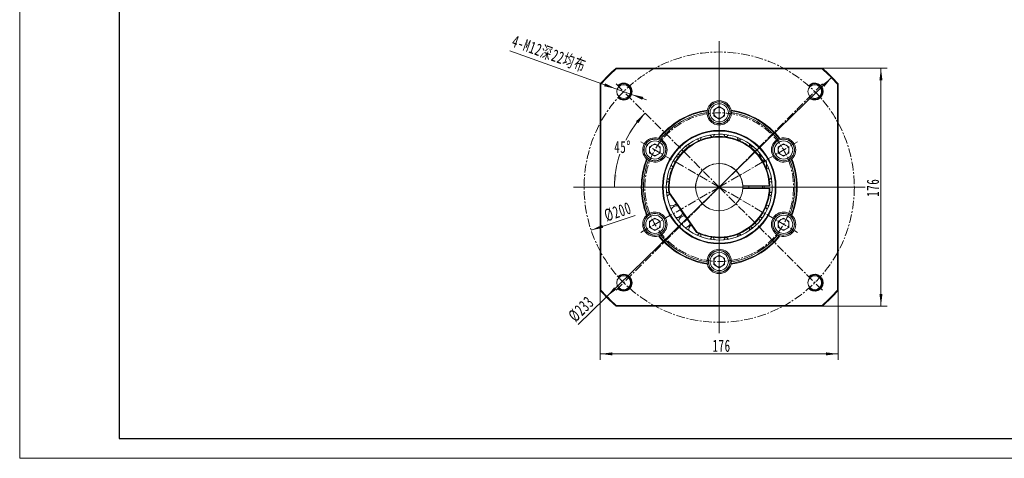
# Model space of a CAD drawing. Header units: millimetres. Extents: x 2713 to 3949, y -370 to 566.
# Tile 1 of 9: x 2713 to 3442, y -370 to -45. Entities that reach past the tile are written whole.
import ezdxf

# ---------------------------------------------------------------- set-up
doc = ezdxf.new("R2010")
doc.units = ezdxf.units.MM
doc.linetypes.add('CENTER', pattern=[10.16, 6.35, -1.27, 1.27, -1.27])
doc.linetypes.add('点画线', pattern=[18, 12, -2, 2, -2])
doc.layers.get('0').update_dxf_attribs({"lineweight": 35})
for name, color, linetype, lineweight in [('3中心线层', 1, 'CENTER', 18), ('中心线层', 1, '点画线', 18), ('图框_外框线', 7, 'Continuous', 18), ('尺寸线层', 3, 'Continuous', 18)]:
    doc.layers.add(name, color=color, linetype=linetype, lineweight=lineweight)
doc.styles.add('标准', font='txt', dxfattribs={"width": 0.667})
doc.dimstyles.new('a4-1-3', dxfattribs={"dimtxt": 9, "dimasz": 9, "dimexe": 4.5, "dimexo": 0, "dimgap": 1.5, "dimtad": 1, "dimdec": 3, "dimdsep": 46, "dimtxsty": '标准', "dimblk": '_CAXARROW', "dimcen": 0, "dimdle": 12, "dimazin": 2, "dimtfac": 0.707107, "dimtdec": 3, "dimtix": 1, "dimtmove": 2, "dimatfit": 3, "dimfxl": 0, "dimfrac": 2, "dimtolj": 1, "dimtzin": 0, "dimarcsym": 0})

# ---------------------------------------------------------------- blocks, each defined once
blk = doc.blocks.new('*X39')
at = {"layer": '尺寸线层', "linetype": 'Continuous'}
for points in [[(3143.16, -292.69), (3152.16, -291.57), (3152.16, -293.82)], [(3319.16, -292.69), (3310.16, -291.57), (3310.16, -293.82)]]:
    blk.add_hatch(color=0, dxfattribs=at).paths.add_polyline_path(points, flags=0)
at = {"layer": '尺寸线层', "color": 0, "linetype": 'Continuous'}
for p, q in [((3143.16, -245.64), (3143.16, -297.19)), ((3319.16, -245.64), (3319.16, -297.19)), ((3143.16, -292.69), (3319.16, -292.69))]:
    blk.add_line(p, q, dxfattribs=at)
at = {"layer": '尺寸线层', "color": 0, "insert": (3232.9, -286.74), "char_height": 9, "width": 23.402, "attachment_point": 5, "line_spacing_factor": 1.15057, "style": '标准'}
blk.add_mtext('\\T1.1;176', dxfattribs=at)
blk = doc.blocks.new('_CAXARROW')
blk.add_hatch(color=0).paths.add_polyline_path([(0, 0), (-1, 0.125), (-1, -0.125)], flags=0)
blk = doc.blocks.new('*X40')
at = {"layer": '尺寸线层', "linetype": 'Continuous'}
for points in [[(3350.85, -81.29), (3349.72, -90.29), (3351.97, -90.29)], [(3350.85, -257.29), (3349.72, -248.29), (3351.97, -248.29)]]:
    blk.add_hatch(color=0, dxfattribs=at).paths.add_polyline_path(points, flags=0)
at = {"layer": '尺寸线层', "color": 0, "linetype": 'Continuous'}
for p, q in [((3307.5, -81.29), (3355.35, -81.29)), ((3350.85, -257.29), (3350.85, -81.29)), ((3307.5, -257.29), (3355.35, -257.29))]:
    blk.add_line(p, q, dxfattribs=at)
at = {"layer": '尺寸线层', "color": 0, "insert": (3344.9, -169.76), "char_height": 9, "width": 23.402, "attachment_point": 5, "rotation": 90, "line_spacing_factor": 1.15057, "style": '标准'}
blk.add_mtext('\\T1.1;176', dxfattribs=at)
blk = doc.blocks.new('*X41')
at = {"layer": '尺寸线层', "linetype": 'Continuous'}
for points in [[(3314.62, -88.02), (3307.39, -93.49), (3308.96, -95.1)], [(3147.7, -250.57), (3153.36, -243.49), (3154.93, -245.1)]]:
    blk.add_hatch(color=0, dxfattribs=at).paths.add_polyline_path(points, flags=0)
at = {"layer": '尺寸线层', "color": 0, "linetype": 'Continuous'}
blk.add_line((3126.65, -271.07), (3314.62, -88.02), dxfattribs=at)
at = {"layer": '尺寸线层', "color": 0, "insert": (3129.03, -259.5), "char_height": 9, "width": 39.0941, "attachment_point": 5, "rotation": 44.23978, "line_spacing_factor": 1.15057, "style": '标准'}
blk.add_mtext('\\T1.1;%%C233', dxfattribs=at)
blk = doc.blocks.new('*X42')
at = {"layer": '尺寸线层', "linetype": 'Continuous'}
for points in [[(3154.8, -96.57), (3146.7, -92.49), (3145.94, -94.61)], [(3166.1, -100.6), (3174.96, -102.56), (3174.2, -104.68)]]:
    blk.add_hatch(color=0, dxfattribs=at).paths.add_polyline_path(points, flags=0)
at = {"layer": '尺寸线层', "color": 0, "linetype": 'Continuous'}
blk.add_line((3076.13, -68.54), (3177.41, -104.63), dxfattribs=at)
at = {"layer": '尺寸线层', "color": 0, "insert": (3105.2, -70.87), "char_height": 9, "width": 112.6747, "attachment_point": 5, "rotation": 340.38871, "line_spacing_factor": 1.15057, "style": '标准'}
blk.add_mtext('\\T1.1;4-M12深22均布', dxfattribs=at)
blk = doc.blocks.new('*X43')
at = {"layer": '尺寸线层', "linetype": 'Continuous'}
blk.add_hatch(color=0, dxfattribs=at).paths.add_polyline_path([(3136.38, -201.17), (3144.55, -197.24), (3145.27, -199.37)], flags=0)
at = {"layer": '尺寸线层', "color": 0, "linetype": 'Continuous'}
blk.add_line((3136.38, -201.17), (3168.96, -190.21), dxfattribs=at)
at = {"layer": '尺寸线层', "color": 0, "insert": (3156.11, -187.54), "char_height": 9, "width": 39.2888, "attachment_point": 5, "rotation": 18.58825, "style": '标准'}
blk.add_mtext('\\T1.1;%%C200', dxfattribs=at)
blk = doc.blocks.new('*X44')
at = {"layer": '尺寸线层', "linetype": 'Continuous'}
for points in [[(3176.39, -114.52), (3171.25, -121.99), (3169.52, -120.54)], [(3153.7, -169.29), (3155.34, -160.38), (3153.1, -160.18)]]:
    blk.add_hatch(color=0, dxfattribs=at).paths.add_polyline_path(points, flags=0)
at = {"layer": '尺寸线层', "color": 0, "linetype": 'Continuous'}
for start, end in [(135, 153.26723), (161.60676, 180)]:
    blk.add_arc((3231.16, -169.29), 77.46, start, end, dxfattribs=at)
at = {"layer": '尺寸线层', "color": 0, "insert": (3159.59, -139.65), "char_height": 9, "width": 22.8179, "attachment_point": 5, "line_spacing_factor": 1.15057, "style": '标准'}
blk.add_mtext('\\T1.1;45%%D', dxfattribs=at)

msp = doc.modelspace()

# ---------------------------------------------------------------- linework, layer by layer
at = {"color": 7, "linetype": 'Continuous', "lineweight": 15}
for p, q in [((3154.817, -81.2947), (3307.5029, -81.2947)), ((3307.3161, -81.7947), (3155.0039, -81.7947)), ((3143.16, -245.6376), (3143.16, -92.9517)), ((3143.66, -93.1386), (3143.66, -245.4508)), ((3318.66, -245.4508), (3318.66, -93.1386)), ((3319.16, -92.9517), (3319.16, -245.6376)), ((3227.16, -111.9853), (3231.16, -109.6759)), ((3227.16, -116.6041), (3227.16, -111.9853)), ((3231.16, -109.6759), (3235.16, -111.9853)), ((3235.16, -111.9853), (3235.16, -116.6041)), ((3239.0258, -116.0068), (3238.9749, -116.0055)), ((3239.2071, -114.51), (3239.1571, -114.5087)), ((3231.16, -118.9135), (3227.16, -116.6041)), ((3235.16, -116.6041), (3231.16, -118.9135)), ((3179.5286, -139.4853), (3183.5286, -137.1759)), ((3183.5286, -137.1759), (3187.5286, -139.4853)), ((3187.7386, -134.9333), (3187.7125, -134.9759)), ((3188.9442, -135.8387), (3188.9176, -135.8821)), ((3236.8422, -131.9451), (3235.3591, -131.8168)), ((3236.5341, -132.1818), (3236.4184, -131.9024)), ((3246.7008, -134.371), (3244.8792, -133.7044)), ((3244.9153, -134.4085), (3244.9172, -134.2799)), ((3274.7914, -139.4853), (3278.7914, -137.1759)), ((3278.7914, -137.1759), (3282.7914, -139.4853)), ((3179.5286, -144.1041), (3179.5286, -139.4853)), ((3183.5286, -146.4135), (3179.5286, -144.1041)), ((3187.5286, -144.1041), (3183.5286, -146.4135)), ((3187.5286, -139.4853), (3187.5286, -144.1041)), ((3274.7914, -144.1041), (3274.7914, -139.4853)), ((3278.7914, -146.4135), (3274.7914, -144.1041)), ((3282.7914, -144.1041), (3278.7914, -146.4135)), ((3282.7914, -139.4853), (3282.7914, -144.1041)), ((3262.8814, -149.2947), (3264.91, -149.2947)), ((3266.16, -150.5447), (3263.6359, -150.5447)), ((3266.16, -150.5447), (3266.16, -155.8318)), ((3281.2415, -149.4627), (3281.2172, -149.418)), ((3282.6284, -148.8714), (3282.6046, -148.8274)), ((3214.3442, -202.813), (3193.9117, -173.6324)), ((3194.394, -173.4494), (3214.6811, -202.4224)), ((3249.1322, -168.2947), (3268.1465, -168.2947)), ((3249.1322, -170.2947), (3268.1465, -170.2947)), ((3253.16, -168.2947), (3253.16, -170.2947)), ((3263.16, -168.2947), (3263.16, -170.2947)), ((3181.0784, -189.1266), (3181.1027, -189.1713)), ((3197.6705, -182.7773), (3197.933, -183.4474)), ((3263.1301, -188.8947), (3263.16, -188.8947)), ((3263.16, -188.8459), (3263.16, -188.8947)), ((3266.8586, -182.9981), (3267.7252, -183.3307)), ((3267.0606, -182.9612), (3267.1649, -183.1157)), ((3179.5286, -194.4853), (3183.5286, -192.1759)), ((3179.5286, -199.1041), (3179.5286, -194.4853)), ((3179.6915, -189.718), (3179.7153, -189.7619)), ((3183.5286, -192.1759), (3187.5286, -194.4853)), ((3187.5286, -194.4853), (3187.5286, -199.1041)), ((3202.1112, -191.1133), (3202.5502, -191.7215)), ((3205.176, -190.5664), (3205.3359, -190.3714)), ((3274.7914, -194.4853), (3278.7914, -192.1759)), ((3274.7914, -199.1041), (3274.7914, -194.4853)), ((3278.7914, -192.1759), (3282.7914, -194.4853)), ((3282.7914, -194.4853), (3282.7914, -199.1041)), ((3183.5286, -201.4135), (3179.5286, -199.1041)), ((3187.5286, -199.1041), (3183.5286, -201.4135)), ((3208.5249, -198.1141), (3209.1662, -198.6452)), ((3273.3757, -202.7506), (3273.4023, -202.7072)), ((3274.5813, -203.656), (3274.6075, -203.6134)), ((3278.7914, -201.4135), (3274.7914, -199.1041)), ((3282.7914, -199.1041), (3278.7914, -201.4135)), ((3226.7396, -206.5332), (3226.9044, -206.56)), ((3235.3017, -206.9542), (3236.9524, -206.8103)), ((3244.9172, -204.3095), (3244.9153, -204.1808)), ((3223.1128, -224.0793), (3223.1628, -224.0807)), ((3223.2942, -222.5825), (3223.345, -222.5839)), ((3227.16, -221.9853), (3231.16, -219.6759)), ((3227.16, -226.6041), (3227.16, -221.9853)), ((3231.16, -219.6759), (3235.16, -221.9853)), ((3235.16, -221.9853), (3235.16, -226.6041)), ((3231.16, -228.9135), (3227.16, -226.6041)), ((3235.16, -226.6041), (3231.16, -228.9135)), ((3307.5029, -257.2947), (3154.817, -257.2947)), ((3155.0039, -256.7947), (3307.3161, -256.7947))]:
    msp.add_line(p, q, dxfattribs=at)
at = {"color": 7, "linetype": 'Continuous', "lineweight": 0}
msp.add_line((3291.16, -256.8196), (3231.16, -256.8196), dxfattribs=at)
at = {"color": 7, "linetype": 'Continuous', "lineweight": 15}
for points in [[(3253.4758, -139.1574), (3253.5198, -138.9997), (3253.66, -137.9012)], [(3253.66, -137.9012), (3253.6275, -137.3694), (3253.6027, -137.1956)], [(3255.6718, -139.4331), (3255.605, -139.3823), (3253.6588, -138.0016)], [(3207.8253, -139.9392), (3206.8306, -139.4857), (3205.9632, -139.3088)], [(3201.0227, -146.9789), (3199.9557, -146.7988), (3199.0609, -146.852)], [(3266.16, -153.6462), (3266.3704, -153.3077), (3266.6455, -152.7174)], [(3196.2738, -155.5394), (3195.2016, -155.6404), (3194.346, -155.9245)], [(3267.9739, -155.9245), (3267.1962, -155.6584), (3266.16, -155.5375)], [(3264.4783, -168.2947), (3264.4933, -169.2947), (3264.4783, -170.2947)], [(3253.66, -200.6881), (3253.5196, -199.5887), (3253.4758, -199.4319)], [(3253.6027, -201.3938), (3253.6276, -201.2193), (3253.66, -200.6881)], [(3253.6593, -200.7654), (3255.0086, -199.8279), (3255.8481, -199.1991)], [(3244.8501, -205.0726), (3246.6143, -204.4304), (3246.8632, -204.3317)]]:
    msp.add_lwpolyline(points, dxfattribs=at)
for centre, radius in [((3160.4493, -98.584), 5.1), ((3301.8706, -98.584), 5.1), ((3231.16, -114.2947), 8), ((3231.16, -114.2947), 6.75), ((3231.16, -169.2947), 42), ((3231.16, -169.2947), 41.5), ((3183.5286, -141.7947), 8), ((3183.5286, -141.7947), 6.75), ((3278.7914, -141.7947), 8), ((3278.7914, -141.7947), 6.75), ((3183.5286, -196.7947), 8), ((3278.7914, -196.7947), 8), ((3183.5286, -196.7947), 6.75), ((3278.7914, -196.7947), 6.75), ((3231.16, -224.2947), 8), ((3231.16, -224.2947), 6.75), ((3160.4493, -240.0053), 5.1), ((3301.8706, -240.0053), 5.1)]:
    msp.add_circle(centre, radius, dxfattribs=at)
for centre, radius, start, end in [((3231.16, -169.2947), 116.5, 130.942744, 139.057256), ((3231.16, -169.2947), 116, 131.0348543, 138.9651457), ((3231.16, -169.2947), 116, 41.0348543, 48.9651457), ((3231.16, -169.2947), 116.5, 40.942744, 49.057256), ((3231.16, -114.2947), 9, 12.69257, 167.30743), ((3231.16, -114.2947), 8.05, 358.4670628, 347.7200171), ((3231.16, -169.2947), 57.65, 98.7602108, 141.2397892), ((3231.16, -169.2947), 57.15, 98.9403923, 141.0596077), ((3231.16, -169.2947), 56, 99.2440739, 140.7559261), ((3231.16, -114.2947), 9, 178.2634984, 1.7365016), ((3231.16, -114.2947), 9, 170.6920994, 178.2634984), ((3231.16, -114.2947), 4, 120, 180), ((3231.16, -114.2947), 4, 180, 240), ((3231.16, -114.2947), 4, 60, 120), ((3231.16, -114.2947), 4, 0, 60), ((3231.16, -114.2947), 4, 300, 360), ((3231.16, -114.2947), 8.05, 347.7200171, 358.4670628), ((3231.16, -169.2947), 57.65, 38.7602108, 81.2397892), ((3231.16, -169.2947), 57.15, 38.9403923, 81.0596077), ((3231.16, -114.2947), 9, 1.7365016, 9.3079006), ((3231.16, -169.2947), 56, 39.2440739, 80.7559261), ((3231.16, -114.2947), 4, 240, 300), ((3231.16, -169.2947), 39.1667, 30.7063558, 180), ((3221.7778, -134.2799), 4.375, 28.3144736, 54.2822983), ((3231.16, -133.0447), 4.375, 140.7177017, 166.6855264), ((3231.16, -133.0447), 4.375, 13.3144736, 39.2822983), ((3240.5422, -134.2799), 4.375, 125.7177017, 151.6855264), ((3183.5286, -141.7947), 9, 72.69257, 227.30743), ((3183.5286, -141.7947), 8.05, 58.4670628, 47.7200171), ((3183.5286, -141.7947), 9, 238.2634984, 61.7365016), ((3183.5286, -141.7947), 4, 120, 180), ((3183.5286, -141.7947), 4, 60, 120), ((3183.5286, -141.7947), 4, 0, 60), ((3183.5286, -141.7947), 9, 61.7365016, 69.3079006), ((3183.5286, -141.7947), 8.05, 47.7200171, 58.4670628), ((3231.16, -169.2947), 37.5, 1.5280686, 186.6423634), ((3231.16, -169.2947), 37, 1.5487232, 186.4473626), ((3213.035, -137.9012), 4.375, 170.7177017, 196.6855264), ((3213.035, -137.9012), 4.375, 43.3144736, 69.2822983), ((3221.7778, -134.2799), 4.375, 155.7177017, 181.6855264), ((3240.5422, -134.2799), 4.375, 0, 24.2822983), ((3249.285, -137.9012), 4.375, 110.7177017, 136.6855264), ((3278.7914, -141.7947), 9, 118.2634984, 301.7365016), ((3278.7914, -141.7947), 8.05, 298.4670628, 287.7200171), ((3278.7914, -141.7947), 9, 110.6920994, 118.2634984), ((3278.7914, -141.7947), 4, 120, 180), ((3278.7914, -141.7947), 9, 312.69257, 107.30743), ((3278.7914, -141.7947), 4, 60, 120), ((3278.7914, -141.7947), 4, 0, 60), ((3183.5286, -141.7947), 4, 180, 240), ((3183.5286, -141.7947), 4, 240, 300), ((3183.5286, -141.7947), 4, 300, 360), ((3205.5273, -143.662), 4.375, 185.7177017, 211.6855264), ((3256.7926, -143.662), 4.375, 95.7177017, 121.6855264), ((3256.7926, -143.662), 4.375, 328.3144736, 354.2822983), ((3256.5548, -147.215), 5.2, 3.8006825, 29.9294248), ((3278.7914, -141.7947), 4, 180, 240), ((3278.7914, -141.7947), 4, 240, 300), ((3278.7914, -141.7947), 4, 300, 0), ((3231.16, -169.2947), 57.65, 158.7602108, 201.2397892), ((3231.16, -169.2947), 57.15, 158.9403923, 201.0596077), ((3231.16, -169.2947), 56, 159.2440739, 200.7559261), ((3183.5286, -141.7947), 9, 230.6920994, 238.2634984), ((3231.16, -169.2947), 39.1667, 180, 26.6686606), ((3199.7665, -151.1697), 4.375, 200.7177017, 226.6855264), ((3231.16, -169.2947), 17.5, 3.275829, 356.724171), ((3231.16, -169.2947), 17.5, 356.724171, 183.275829), ((3262.5534, -151.1697), 4.375, 80.7177017, 106.6855264), ((3264.91, -150.5447), 1.25, 0, 90), ((3278.7914, -141.7947), 8.05, 287.7200171, 298.4670628), ((3278.7914, -141.7947), 9, 301.7365016, 309.3079006), ((3231.16, -169.2947), 56, 339.2440739, 20.7559261), ((3231.16, -169.2947), 57.15, 338.9403923, 21.0596077), ((3231.16, -169.2947), 57.65, 338.7602108, 21.2397892), ((3265.9596, -154.7938), 1.5, 34.9595376, 74.9483172), ((3265.9596, -154.7938), 1.5, 324.9050054, 10.2831923), ((3194.91, -169.2947), 4.375, 103.3144736, 129.2822983), ((3196.1452, -159.9125), 4.375, 215.7177017, 241.6855264), ((3266.1748, -159.9125), 4.375, 298.3144736, 324.2822983), ((3267.41, -169.2947), 4.375, 50.7177017, 76.6855264), ((3194.91, -169.2947), 4.375, 230.7177017, 256.6855264), ((3196.1452, -178.6769), 4.375, 110.9264397, 144.2822983), ((3231.16, -169.2947), 37.5, 243.3576366, 358.4719314), ((3231.16, -169.2947), 37, 243.5526374, 358.4512768), ((3266.1748, -178.6769), 4.375, 35.7177017, 61.6855264), ((3267.41, -169.2947), 4.375, 283.3144736, 309.2822983), ((3196.1452, -178.6769), 4.375, 245.7177017, 318.9638658), ((3183.5286, -196.7947), 8.05, 118.4670628, 107.7200171), ((3183.5286, -196.7947), 9, 121.7365016, 129.3079006), ((3183.5286, -196.7947), 9, 298.2634984, 121.7365016), ((3183.5286, -196.7947), 8.05, 107.7200171, 118.4670628), ((3199.7665, -187.4197), 4.375, 79.6569729, 159.2822983), ((3199.7665, -187.4197), 4.375, 260.7177017, 344.4423758), ((3231.16, -169.2947), 33.3333, 206.8903855, 223.1096145), ((3262.5534, -187.4197), 4.375, 20.7177017, 45.5868249), ((3266.1748, -178.6769), 4.375, 268.3144736, 294.2822983), ((3278.7914, -196.7947), 9, 58.2634984, 241.7365016), ((3278.7914, -196.7947), 8.05, 238.4670628, 227.7200171), ((3278.7914, -196.7947), 9, 50.6920994, 58.2634984), ((3183.5286, -196.7947), 9, 132.69257, 287.30743), ((3183.5286, -196.7947), 4, 120, 180), ((3183.5286, -196.7947), 4, 60, 120), ((3183.5286, -196.7947), 4, 0, 60), ((3205.5273, -194.9273), 4.375, 90.5576242, 174.2822983), ((3205.5273, -194.9273), 4.375, 275.7177017, 343.0958245), ((3256.7926, -194.9273), 4.375, 5.7177017, 31.6855264), ((3262.5534, -187.4197), 4.375, 253.3144736, 279.2822983), ((3278.7914, -196.7947), 4, 120, 180), ((3278.7914, -196.7947), 9, 252.69257, 47.30743), ((3278.7914, -196.7947), 4, 60, 120), ((3278.7914, -196.7947), 4, 0, 60), ((3183.5286, -196.7947), 4, 180, 240), ((3183.5286, -196.7947), 4, 240, 300), ((3183.5286, -196.7947), 4, 300, 0), ((3213.035, -200.6881), 4.375, 126.9168879, 189.2822983), ((3213.035, -200.6881), 4.375, 290.7177017, 316.6855264), ((3249.285, -200.6881), 4.375, 223.3144736, 249.2822983), ((3256.7926, -194.9273), 4.375, 238.3144736, 264.2822983), ((3278.7914, -196.7947), 8.05, 227.7200171, 238.4670628), ((3278.7914, -196.7947), 4, 180, 240), ((3278.7914, -196.7947), 4, 240, 300), ((3278.7914, -196.7947), 4, 300, 0), ((3231.16, -169.2947), 57.65, 218.7602108, 261.2397892), ((3183.5286, -196.7947), 9, 290.6920994, 298.2634984), ((3231.16, -169.2947), 57.15, 218.9403923, 261.0596077), ((3231.16, -169.2947), 56, 219.2440739, 260.7559261), ((3221.7778, -204.3095), 4.375, 178.3144736, 204.2822983), ((3221.7778, -204.3095), 4.375, 305.7177017, 332.375168), ((3231.16, -205.5447), 4.375, 193.4192873, 219.2822983), ((3231.16, -205.5447), 4.375, 320.7177017, 346.6855264), ((3240.5422, -204.3095), 4.375, 208.3144736, 234.2822983), ((3231.16, -169.2947), 57.65, 278.7602108, 321.2397892), ((3231.16, -169.2947), 57.15, 278.9403923, 321.0596077), ((3231.16, -169.2947), 56, 279.2440739, 320.7559261), ((3240.5422, -204.3095), 4.375, 335.7177017, 360), ((3278.7914, -196.7947), 9, 241.7365016, 249.3079006), ((3231.16, -224.2947), 9, 358.2634984, 181.7365016), ((3231.16, -224.2947), 8.05, 178.4670628, 167.7200171), ((3231.16, -224.2947), 9, 181.7365016, 189.3079006), ((3231.16, -224.2947), 8.05, 167.7200171, 178.4670628), ((3231.16, -224.2947), 4, 120, 180), ((3231.16, -224.2947), 4, 180, 240), ((3231.16, -224.2947), 4, 60, 120), ((3231.16, -224.2947), 4, 0, 60), ((3231.16, -224.2947), 4, 300, 0), ((3231.16, -224.2947), 9, 350.6920994, 358.2634984), ((3231.16, -224.2947), 9, 192.69257, 347.30743), ((3231.16, -224.2947), 4, 240, 300), ((3231.16, -169.2947), 116.5, 220.942744, 229.057256), ((3231.16, -169.2947), 116, 221.0348543, 228.9651457), ((3231.16, -169.2947), 116, 311.0348543, 318.9651457), ((3231.16, -169.2947), 116.5, 310.942744, 319.057256)]:
    msp.add_arc(centre, radius, start, end, dxfattribs=at)
at = {"color": 4}
for centre, start, end in [((3160.4493, -98.584), 226.7191313, 135), ((3301.8706, -98.584), 225, 136.7191313), ((3160.4493, -240.0053), 225, 133.2808687), ((3301.8706, -240.0053), 223.2808687, 135)]:
    msp.add_arc(centre, 6, start, end, dxfattribs=at)
at = {"color": 7, "linetype": 'Continuous', "lineweight": 15}
for points in [[(3154.817, -81.2947), (3155.0039, -81.7947)], [(3307.5029, -81.2947), (3307.3161, -81.7947)], [(3143.66, -93.1386), (3143.16, -92.9517)], [(3319.16, -92.9517), (3318.66, -93.1386)], [(3222.3799, -112.3172), (3222.2785, -112.839)], [(3240.0415, -112.839), (3239.94, -112.3172)], [(3186.7087, -133.3752), (3186.2061, -133.2022)], [(3276.1139, -133.2022), (3275.6113, -133.3752)], [(3177.426, -148.4097), (3177.8272, -148.7584)], [(3284.4928, -148.7584), (3284.8939, -148.4097)], [(3193.9117, -173.6324), (3194.394, -173.4494)], [(3249.1322, -168.2947), (3248.6314, -168.2947)], [(3249.1322, -170.2947), (3248.6314, -170.2947)], [(3268.6466, -168.2947), (3268.1465, -168.2947)], [(3268.6466, -170.2947), (3268.1465, -170.2947)], [(3263.0825, -188.9722), (3263.16, -188.8947)], [(3177.8272, -189.8309), (3177.426, -190.1796)], [(3284.8939, -190.1796), (3284.4928, -189.8309)], [(3214.6811, -202.4224), (3214.3442, -202.813)], [(3186.2061, -205.3872), (3186.7087, -205.2141)], [(3275.6113, -205.2141), (3276.1139, -205.3872)], [(3222.2785, -225.7503), (3222.3799, -226.2721)], [(3239.94, -226.2721), (3240.0415, -225.7503)], [(3143.66, -245.4508), (3143.16, -245.6376)], [(3319.16, -245.6376), (3318.66, -245.4508)], [(3155.0039, -256.7947), (3154.817, -257.2947)], [(3307.3161, -256.7947), (3307.5029, -257.2947)]]:
    msp.add_open_spline(points, degree=1, dxfattribs=at)
at = {"layer": '3中心线层'}
for p, q in [((3231.16, -169.2947), (3231.16, -60.4533)), ((3231.16, -66.2947), (3231.16, -272.2947)), ((3231.16, -169.2947), (3154.1975, -92.3322)), ((3231.16, -169.2947), (3308.1224, -92.3322)), ((3231.16, -169.2947), (3173.1711, -135.8148)), ((3231.16, -169.2947), (3289.1488, -135.8148)), ((3231.16, -169.2947), (3122.3186, -169.2947)), ((3128.16, -169.2947), (3334.16, -169.2947)), ((3231.16, -169.2947), (3154.1975, -246.2571)), ((3231.16, -169.2947), (3173.1711, -202.7746)), ((3231.16, -169.2947), (3231.16, -278.136)), ((3231.16, -169.2947), (3308.1224, -246.2571)), ((3231.16, -169.2947), (3340.0013, -169.2947)), ((3231.16, -169.2947), (3289.1488, -202.7746))]:
    msp.add_line(p, q, dxfattribs=at)
for radius in [100, 55]:
    msp.add_circle((3231.16, -169.2947), radius, dxfattribs=at)
at = {"layer": '中心线层'}
for p, q in [((3231.16, -272.2947), (3231.16, -66.2947)), ((3128.16, -169.2947), (3334.16, -169.2947))]:
    msp.add_line(p, q, dxfattribs=at)
at = {"layer": '图框_外框线', "color": 3}
msp.add_lwpolyline([(2713.4702, -369.969), (3948.6009, -369.969), (3948.6009, 503.4449), (2713.4702, 503.4449)], close=True, dxfattribs=at)
at = {"layer": '图框_外框线', "color": 3, "lineweight": 25}
msp.add_lwpolyline([(2786.9899, -355.2651), (3933.897, -355.2651), (3933.897, 488.7409), (2786.9899, 488.7409)], close=True, dxfattribs=at)

# ---------------------------------------------------------------- dimensions: what is measured, and where the dimension line sits
at = {"layer": '尺寸线层'}
dim = msp.add_diameter_dim_2p(p1=(3166.1012, -100.5978), p2=(3154.7973, -96.5702), text='4-M12深22均布', dimstyle='a4-1-3', override={"dimpost": '%%C<>', "dimsah": 1, "dimtfill": 1}, dxfattribs=at)
dim.commit()
dim.dimension.update_dxf_attribs({"geometry": '*X42', "text_midpoint": (3102.66, -77.9933), "dimtype": 163})
dim = msp.add_linear_dim(base=(3350.8475, -81.2947), p1=(3307.5029, -257.2947), p2=(3307.5029, -81.2947), angle=90, dimstyle='a4-1-3', override={"dimsah": 1, "dimtfill": 1, "dimtzin": 0}, dxfattribs=at)
dim.commit()
dim.dimension.update_dxf_attribs({"geometry": '*X40', "text_midpoint": (3344.8962, -169.7579), "dimtype": 160})
for p1, p2, override, picture, middle in [((3314.6236, -88.017), (3147.6963, -250.5724), {"dimpost": '%%C<>', "dimsah": 1, "dimtfill": 1}, '*X41', (3133.654, -264.2469)), ((3325.9433, -137.4182), (3136.3766, -201.1712), {"dimpost": '%%C<>', "dimsah": 1, "dimtfill": 1, "dimtzin": 0}, '*X43', (3158.2289, -193.822))]:
    dim = msp.add_diameter_dim_2p(p1=p1, p2=p2, dimstyle='a4-1-3', override=override, dxfattribs=at)
    dim.commit()
    dim.dimension.update_dxf_attribs({"geometry": picture, "text_midpoint": middle, "dimtype": 163})
dim = msp.add_angular_dim_2l(base=(3159.5936, -139.6509), line1=((3231.16, -169.2947), (3154.1975, -92.3322)), line2=((3231.16, -169.2947), (3122.3186, -169.2947)), dimstyle='a4-1-3', override={"dimtad": 0, "dimtih": 1, "dimtoh": 1, "dimsah": 1, "dimtfill": 1, "dimtzin": 0}, dxfattribs=at)
dim.commit()
dim.dimension.update_dxf_attribs({"geometry": '*X44', "text_midpoint": (3159.5936, -139.6509)})
dim = msp.add_linear_dim(base=(3319.16, -292.6905), p1=(3143.16, -245.6376), p2=(3319.16, -245.6376), dimstyle='a4-1-3', override={"dimsah": 1, "dimtfill": 1, "dimtzin": 0}, dxfattribs=at)
dim.commit()
dim.dimension.update_dxf_attribs({"geometry": '*X39', "text_midpoint": (3232.8984, -286.7391), "dimtype": 160})

doc.saveas('drawing.dxf')
